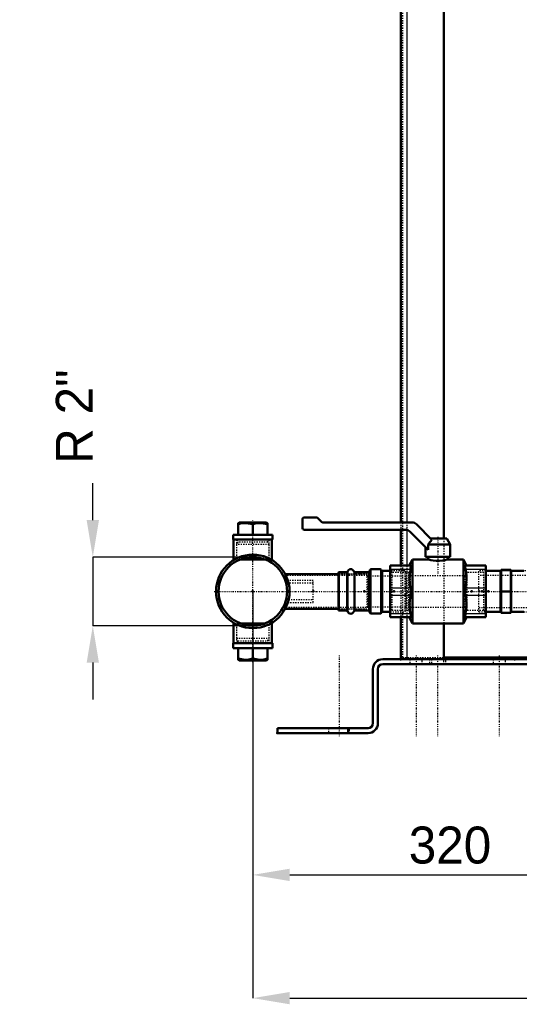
# Model space of a CAD drawing. Header units: millimetres. Extents: x -509 to 780, y -335 to 1278.
# Tile 1 of 4: x -509 to -104, y -335 to 464. Entities that reach past the tile are written whole.
import ezdxf

# ---------------------------------------------------------------- set-up
doc = ezdxf.new("R2010")
doc.units = ezdxf.units.MM
doc.linetypes.add('Center', pattern=[1.5, 0.45, -0.5, 0.05, -0.5])
doc.linetypes.add('Dashed', pattern=[2, 1, -1])
for name, color, linetype, lineweight in [('2d ConnectionPoints', 7, 'Continuous', 50), ('AM_0', 7, 'Continuous', 50), ('AM_4', 3, 'Continuous', 25), ('AM_5', 3, 'Continuous', 25), ('AM_7', 7, 'Center', 25), ('AM_9', 6, 'Dashed', 25)]:
    doc.layers.add(name, color=color, linetype=linetype, lineweight=lineweight)
doc.dimstyles.new('ISO-25', dxfattribs={"dimtxt": 2.5, "dimasz": 2.5, "dimexe": 1.25, "dimexo": 0.625, "dimtad": 1, "dimtxsty": 'Standard', "dimcen": 2.5, "dimadec": 0, "dimazin": 0, "dimtfac": 1, "dimtmove": 0, "dimatfit": 3, "dimfxl": 1, "dimarcsym": 0})

# ---------------------------------------------------------------- blocks, each defined once
blk = doc.blocks.new('11_Distributor_pipe_UG11145040003_1_0_in_HSVP164161451021531101300230_0')
at = {"layer": 'AM_7'}
blk.add_line((-351.3, 0), (474.3, 0), dxfattribs=at)
blk = doc.blocks.new('12_Screwed_Plug_UG1002093_2_0_in_HSVP164161451021531101300230_0')
at = {"layer": 'AM_0'}
for p, q in [((-331.13, 56), (-332, 55.5)), ((-308.87, 56), (-331.13, 56)), ((-308, 55.5), (-308.87, 56)), ((-332, 46), (-332, 55.5)), ((-320, 46), (-320, 54.43)), ((-308, 46), (-308, 55.5)), ((-336, 46), (-336, 42)), ((-304, 46), (-336, 46)), ((-304, 42), (-336, 42)), ((-304, 42), (-304, 46)), ((-310.14, 26), (-329.86, 26)), ((-313.35, 27), (-326.65, 27))]:
    blk.add_line(p, q, dxfattribs=at)
for points in [[(-332, 54.43), (-328.86, 55.24), (-325.57, 55.49), (-320, 54.43)], [(-320, 54.43), (-316.86, 55.24), (-313.57, 55.49), (-308, 54.43)]]:
    blk.add_lwpolyline(points, dxfattribs=at)
at = {"layer": 'AM_9'}
for p, q in [((-333.22, 42), (-332.06, 39.99)), ((-332.06, 39.99), (-333.22, 37.98)), ((-307.94, 39.99), (-332.06, 39.99)), ((-307.94, 39.99), (-306.78, 42)), ((-306.78, 37.98), (-307.94, 39.99)), ((-333.22, 37.98), (-333.22, 27)), ((-306.78, 37.98), (-333.22, 37.98)), ((-306.78, 27), (-306.78, 37.98)), ((-333.22, 27), (-332.06, 26)), ((-326.65, 27), (-333.22, 27)), ((-329.86, 26), (-332.06, 26)), ((-306.78, 27), (-313.35, 27)), ((-307.94, 26), (-310.14, 26)), ((-307.94, 26), (-306.78, 27))]:
    blk.add_line(p, q, dxfattribs=at)
blk = doc.blocks.new('13_Screwed_Plug_UG1002093_3_0_in_HSVP164161451021531101300230_0')
at = {"layer": 'AM_0'}
for p, q in [((-329.86, -26), (-310.14, -26)), ((-326.65, -27), (-313.35, -27)), ((-336, -42), (-336, -46)), ((-336, -42), (-304, -42)), ((-336, -46), (-304, -46)), ((-332, -46), (-332, -55.5)), ((-320, -46), (-320, -54.43)), ((-308, -55.5), (-308, -46)), ((-304, -46), (-304, -42)), ((-332, -55.5), (-331.13, -56)), ((-308.87, -56), (-308, -55.5)), ((-331.13, -56), (-308.87, -56))]:
    blk.add_line(p, q, dxfattribs=at)
for points in [[(-320, -54.43), (-323.14, -55.24), (-326.43, -55.49), (-332, -54.43)], [(-308, -54.43), (-311.14, -55.24), (-314.43, -55.49), (-320, -54.43)]]:
    blk.add_lwpolyline(points, dxfattribs=at)
at = {"layer": 'AM_7'}
blk.add_line((-320, -57.5), (-320, 57.5), dxfattribs=at)
at = {"layer": 'AM_9'}
for p, q in [((-332.06, -26), (-333.22, -27)), ((-333.22, -27), (-333.22, -37.98)), ((-333.22, -27), (-326.65, -27)), ((-332.06, -26), (-329.86, -26)), ((-313.35, -27), (-306.78, -27)), ((-310.14, -26), (-307.94, -26)), ((-306.78, -27), (-307.94, -26)), ((-306.78, -37.98), (-306.78, -27)), ((-333.22, -37.98), (-332.06, -39.99)), ((-333.22, -37.98), (-306.78, -37.98)), ((-307.94, -39.99), (-306.78, -37.98)), ((-332.06, -39.99), (-333.22, -42)), ((-332.06, -39.99), (-307.94, -39.99)), ((-306.78, -42), (-307.94, -39.99))]:
    blk.add_line(p, q, dxfattribs=at)
blk = doc.blocks.new('14_Distributor_pipe_UG11145040003_2_0_in_HSVP164161451021531101300230_0')
at = {"layer": 'AM_0'}
for p, q in [((-335.52, 42), (-335.52, 25.57)), ((-304.48, 25.53), (-304.48, 42)), ((-250.5, 14), (-293.69, 14)), ((-293.59, -14), (-250.5, -14)), ((-335.52, -25.53), (-335.52, -42)), ((-304.48, -42), (-304.48, -25.57))]:
    blk.add_line(p, q, dxfattribs=at)
for radius in [29.81, 27.81]:
    blk.add_circle((-320, 0), radius, dxfattribs=at)
at = {"layer": 'AM_9'}
for p, q in [((-333.22, 42), (-333.22, 26.8)), ((-306.78, 26.78), (-306.78, 42)), ((-225, 12.8), (-293.08, 12.8)), ((-271, 8.9), (-291.52, 8.9)), ((-271, -8.9), (-271, 8.9)), ((-225, 14), (-250.5, 14)), ((-225, -14), (-225, 14)), ((-271, 6.6), (-290.91, 6.6)), ((-290.93, -6.6), (-271, -6.6)), ((-293, -12.8), (-225, -12.8)), ((-291.55, -8.9), (-271, -8.9)), ((-250.5, -14), (-225, -14)), ((-333.22, -26.78), (-333.22, -42)), ((-306.78, -42), (-306.78, -26.8))]:
    blk.add_line(p, q, dxfattribs=at)
for points in [[(-329.09, 28.39), (-331.68, 27.42), (-333.1, 26.78), (-333.22, 26.71)], [(-317.64, 29.71), (-321.68, 29.76), (-325.56, 29.28), (-328.98, 28.42), (-329.09, 28.39)], [(-306.78, 26.71), (-306.82, 26.73), (-307.72, 27.16), (-308.56, 27.52)]]:
    blk.add_lwpolyline(points, dxfattribs=at)
blk = doc.blocks.new('16_SupportFrame_1UG1041933_0_in_HSVP164161451021531101300230_0')
at = {"layer": 'AM_0'}
for p, q in [((-200, 545), (-200, 56)), ((-200, 545), (-165, 545)), ((-165, 545), (-165, 43)), ((-165, 543.5), (-80.3, 543.5)), ((80.3, 543.5), (165, 543.5)), ((165, 545), (200, 545)), ((165, 545), (165, 37)), ((200, 545), (200, 56)), ((-200, 50), (-200, 21)), ((200, 50), (200, 19)), ((-200, -21), (-200, -55)), ((165, -19.64), (165, -55)), ((200, -19), (200, -55)), ((-165, -26), (-165, -55)), ((-165, -53.5), (-62.5, -53.5)), ((-37.5, -53.5), (37.5, -53.5)), ((62.5, -53.5), (165, -53.5))]:
    blk.add_line(p, q, dxfattribs=at)
at = {"layer": 'AM_4'}
for p, q in [((-195, 545), (-195, 56)), ((195, 545), (195, 57.75)), ((-195, 49.87), (-195, 21)), ((195, 50), (195, 37)), ((-195, -21), (-195, -55)), ((195, -22.12), (195, -55))]:
    blk.add_line(p, q, dxfattribs=at)
at = {"layer": 'AM_9'}
for p, q in [((-198.5, 543.5), (-165, 543.5)), ((-198.5, 543.5), (-198.5, -53.5)), ((-80.3, 543.5), (80.3, 543.5)), ((165, 543.5), (198.5, 543.5)), ((198.5, 543.5), (198.5, -53.5)), ((-200, 56), (-200, 50)), ((-195, 56), (-195, 49.87)), ((195, 57.75), (195, 50)), ((200, 56), (200, 50)), ((-165, 43), (-165, -26)), ((165, 37), (165, -19.64)), ((195, 37), (195, -22.12)), ((-200, 21), (-200, -21)), ((-195, 21), (-195, -21)), ((200, 19), (200, -19)), ((-198.5, -53.5), (-165, -53.5)), ((-62.5, -53.5), (-37.5, -53.5)), ((37.5, -53.5), (62.5, -53.5)), ((165, -53.5), (198.5, -53.5))]:
    blk.add_line(p, q, dxfattribs=at)
blk = doc.blocks.new('17_Base_plate_2_15_1UG1041586_0_in_HSVP164161451021531101300230_0')
at = {"layer": 'AM_0'}
for p, q in [((-214.5, -55), (214.5, -55)), ((-222.5, -63), (-222.5, -107)), ((-218.5, -107), (-218.5, -63)), ((-214.5, -59), (214.5, -59)), ((218.5, -63), (218.5, -107)), ((222.5, -107), (222.5, -63)), ((-226.5, -111), (-300, -111)), ((-300, -115), (-300, -111)), ((-242.5, -115), (-242.5, -111)), ((300, -111), (226.5, -111)), ((242.5, -115), (242.5, -111)), ((300, -115), (300, -111)), ((-300, -115), (-226.5, -115)), ((226.5, -115), (300, -115))]:
    blk.add_line(p, q, dxfattribs=at)
for centre, radius, start, end in [((-214.5, -63), 8, 90, 180), ((214.5, -63), 8, 360, 90), ((-214.5, -63), 4, 90, 180), ((214.5, -63), 4, 360, 90), ((-226.5, -107), 8, 270, 360), ((-226.5, -107), 4, 270, 360), ((226.5, -107), 8, 180, 270), ((226.5, -107), 4, 180, 270)]:
    blk.add_arc(centre, radius, start, end, dxfattribs=at)
at = {"layer": 'AM_7'}
for p, q in [((-50, -20.5), (-50, -118)), ((50, -20.5), (50, -118)), ((-250, -52), (-250, -118)), ((-187.5, -52), (-187.5, -118)), ((-170, -52), (-170, -118)), ((-120, -52), (-120, -118)), ((-65, -52), (-65, -118)), ((65, -52), (65, -118)), ((120, -52), (120, -118)), ((170, -52), (170, -118)), ((187.5, -52), (187.5, -118)), ((250, -52), (250, -118))]:
    blk.add_line(p, q, dxfattribs=at)
at = {"layer": 'AM_9'}
for p, q in [((-192.5, -55), (-192.5, -59)), ((-182.5, -59), (-182.5, -55)), ((-176.5, -55), (-176.5, -59)), ((-175, -55), (-175, -59)), ((-165, -59), (-165, -55)), ((-163.5, -59), (-163.5, -55)), ((-125, -55), (-125, -59)), ((-115, -59), (-115, -55)), ((-70.55, -55), (-70.55, -59)), ((-59.45, -59), (-59.45, -55)), ((-55.55, -55), (-55.55, -59)), ((-44.45, -59), (-44.45, -55)), ((44.45, -55), (44.45, -59)), ((55.55, -59), (55.55, -55)), ((59.45, -55), (59.45, -59)), ((70.55, -59), (70.55, -55)), ((115, -55), (115, -59)), ((125, -59), (125, -55)), ((163.5, -55), (163.5, -59)), ((165, -55), (165, -59)), ((175, -59), (175, -55)), ((176.5, -59), (176.5, -55)), ((182.5, -55), (182.5, -59)), ((192.5, -59), (192.5, -55)), ((-258.5, -111), (-258.5, -115)), ((-241.5, -115), (-241.5, -111)), ((241.5, -111), (241.5, -115)), ((258.5, -115), (258.5, -111))]:
    blk.add_line(p, q, dxfattribs=at)
blk = doc.blocks.new('25_Dea_Socket_UG104224901_2_0_in_HSVP164161451021531101300230_0')
at = {"layer": 'AM_0'}
for p, q in [((-224.76, 17.67), (-225.26, 16.28)), ((-216.35, 18), (-224.29, 18)), ((-215.74, 17.28), (-215.88, 17.67)), ((-208.5, 16.62), (-214.8, 16.62)), ((-250.25, 15.62), (-250.5, 15.38)), ((-250.5, 15.38), (-250.5, -15.38)), ((-250.25, 15.62), (-250.25, -15.62)), ((-243.85, 15.62), (-250.25, 15.62)), ((-226.2, 15.62), (-237.15, 15.62)), ((-250.5, -15.38), (-250.25, -15.62)), ((-250.25, -15.62), (-243.85, -15.62)), ((-237.15, -15.62), (-226.2, -15.62)), ((-225.26, -16.28), (-224.76, -17.67)), ((-224.29, -18), (-216.35, -18)), ((-215.88, -17.67), (-215.74, -17.28)), ((-214.8, -16.63), (-208.5, -16.63))]:
    blk.add_line(p, q, dxfattribs=at)
for centre, radius, start, end in [((-243.85, 16.62), 1, 270, 343.39845), ((-240.5, 15.62), 2.5, 16.60155, 163.39845), ((-237.15, 16.62), 1, 196.60155, 270), ((-226.2, 16.62), 1, 270, 340), ((-224.29, 17.5), 0.5, 90, 160), ((-216.35, 17.5), 0.5, 20, 90), ((-214.8, 17.63), 1, 200, 270), ((-243.85, -16.63), 1, 16.60155, 90), ((-237.15, -16.63), 1, 90, 163.39845), ((-226.2, -16.63), 1, 20, 90), ((-240.5, -15.62), 2.5, 196.60155, 343.39845), ((-224.29, -17.5), 0.5, 200, 270), ((-216.35, -17.5), 0.5, 270, 340), ((-214.8, -17.63), 1, 90, 160)]:
    blk.add_arc(centre, radius, start, end, dxfattribs=at)
at = {"layer": 'AM_4'}
for p, q in [((-242.9, 16.34), (-242.9, -16.34)), ((-238.1, 16.34), (-238.1, -16.34)), ((-225.26, 16.28), (-225.26, -16.28)), ((-224.76, 17.67), (-224.76, -17.67)), ((-224.29, 18), (-224.29, -18)), ((-216.35, 18), (-216.35, -18)), ((-215.88, 17.67), (-215.88, -17.67)), ((-215.74, 17.28), (-215.74, -17.28)), ((-214.8, 16.62), (-214.8, -16.63)), ((-243.85, 15.62), (-243.85, -15.62)), ((-237.15, 15.62), (-237.15, -15.62)), ((-226.2, 15.62), (-226.2, -15.62))]:
    blk.add_line(p, q, dxfattribs=at)
at = {"layer": 'AM_9'}
for p, q in [((-196.75, 16.62), (-208.5, 16.62)), ((-196.75, 16.62), (-196.75, -16.63)), ((-195.5, 15.38), (-196.75, 16.62)), ((-250, 14), (-250.5, 14.5)), ((-227.5, 14), (-250, 14)), ((-250, 14), (-250, -14)), ((-227.5, 14), (-227.5, -14)), ((-227, 12.5), (-227.5, 13)), ((-196, 12.5), (-227, 12.5)), ((-227, 12.5), (-227, -12.5)), ((-195.5, 13), (-196, 12.5)), ((-196, 12.5), (-196, -12.5)), ((-195.5, 15.38), (-195.5, -15.38)), ((-250.5, -14.5), (-250, -14)), ((-250, -14), (-227.5, -14)), ((-227.5, -13), (-227, -12.5)), ((-227, -12.5), (-196, -12.5)), ((-196.75, -16.63), (-195.5, -15.38)), ((-196, -12.5), (-195.5, -13)), ((-208.5, -16.63), (-196.75, -16.63))]:
    blk.add_line(p, q, dxfattribs=at)
blk = doc.blocks.new('26_Ball_valve_UG1041622_011_2_0_in_HSVP164161451021531101300230_0')
at = {"layer": 'AM_0'}
for p, q in [((-279.75, 51.6), (-279.75, 58.4)), ((-278.15, 60), (-268.16, 60)), ((-267.46, 59.71), (-264.04, 56.29)), ((-263.34, 56), (-190.82, 56)), ((-196.13, 50), (-278.15, 50)), ((-177.75, 33.69), (-192.6, 48.54)), ((-187.29, 54.54), (-174.65, 41.9)), ((-175.75, 43), (-162.64, 43)), ((-159.75, 38), (-162.64, 43)), ((-179.75, 35.69), (-179.75, 28)), ((-177.75, 38), (-159.75, 38)), ((-177.75, 33.69), (-177.75, 38)), ((-159.75, 28), (-159.75, 38)), ((-190.44, 26), (-192.99, 21)), ((-190.44, -26), (-190.44, 26)), ((-177.68, 26), (-190.44, 26)), ((-179.75, 28), (-159.75, 28)), ((-177.75, 28), (-177.75, 25.98)), ((-149.06, 26), (-161.84, 26)), ((-161.75, 25.97), (-161.75, 28)), ((-146.51, 21), (-149.06, 26)), ((-149.06, -26), (-149.06, 26)), ((-208.5, -21), (-208.5, 21)), ((-208.5, 21), (-192.12, 21)), ((-147.38, 21), (-131, 21)), ((-131, -21), (-131, 21)), ((-208.5, -21), (-192.12, -21)), ((-192.99, -21), (-190.44, -26)), ((-149.06, -26), (-146.51, -21)), ((-147.38, -21), (-131, -21)), ((-190.44, -26), (-149.06, -26))]:
    blk.add_line(p, q, dxfattribs=at)
for points in [[(-177.75, 38), (-177.17, 38.79), (-174.65, 41.9)], [(-161.75, 26), (-161.79, 25.99), (-162.43, 25.8), (-163.84, 25.43), (-165.96, 25.03), (-168.55, 24.77), (-171.18, 24.78), (-173.59, 25.03), (-175.64, 25.43), (-177.11, 25.81), (-177.73, 26), (-177.75, 26)], [(-192.12, 18), (-192.97, 11.66), (-192.53, 5.1), (-192.12, 3)], [(-192.12, 21), (-191.86, 20.7), (-191.82, 19.82), (-192.02, 18.48), (-192.12, 18)], [(-147.38, 18), (-147.64, 19.47), (-147.68, 20.5), (-147.48, 20.97), (-147.38, 21)], [(-147.38, 3), (-146.53, 9.34), (-146.97, 15.9), (-147.38, 18)], [(-192.12, 3), (-191.86, 1.23), (-191.82, -0.69), (-192.02, -2.49), (-192.12, -3)], [(-147.38, -3), (-147.64, -1.23), (-147.68, 0.69), (-147.48, 2.49), (-147.38, 3)], [(-192.12, -3), (-192.97, -9.34), (-192.53, -15.9), (-192.12, -18)], [(-147.38, -18), (-146.53, -11.66), (-146.97, -5.1), (-147.38, -3)], [(-192.12, -18), (-191.86, -19.47), (-191.82, -20.5), (-192.02, -20.97), (-192.12, -21)], [(-147.38, -21), (-147.64, -20.7), (-147.68, -19.82), (-147.48, -18.48), (-147.38, -18)]]:
    blk.add_lwpolyline(points, dxfattribs=at)
for centre, radius, start, end in [((-278.15, 58.4), 1.6, 90, 180), ((-268.16, 59), 1, 45, 90), ((-263.34, 57), 1, 225, 270), ((-190.82, 51), 5, 45, 90), ((-278.15, 51.6), 1.6, 180, 270), ((-196.13, 45), 5, 45, 90)]:
    blk.add_arc(centre, radius, start, end, dxfattribs=at)
at = {"layer": 'AM_4'}
for p, q in [((-208.5, 18), (-192.12, 18)), ((-147.38, 18), (-131, 18)), ((-208.5, 3), (-192.12, 3)), ((-147.38, 3), (-131, 3)), ((-208.5, -3), (-192.12, -3)), ((-147.38, -3), (-131, -3)), ((-208.5, -18), (-192.12, -18)), ((-147.38, -18), (-131, -18))]:
    blk.add_line(p, q, dxfattribs=at)
at = {"layer": 'AM_7'}
blk.add_line((-169.75, 44.39), (-169.75, 13.86), dxfattribs=at)
at = {"layer": 'AM_9'}
for p, q in [((-177.75, 26), (-177.41, 25.9)), ((-170.53, 24.75), (-169.75, 24.74)), ((-207, 15.25), (-208.5, 16.75)), ((-131, 16.75), (-132.5, 15.25)), ((-193.5, 15.25), (-207, 15.25)), ((-207, -15.25), (-207, 15.25)), ((-193.5, -15.25), (-193.5, 15.25)), ((-192.03, 12.7), (-193.5, 15.25)), ((-147.47, 12.7), (-192.03, 12.7)), ((-192.03, -12.7), (-192.03, 12.7)), ((-146, 15.25), (-147.47, 12.7)), ((-147.47, -12.7), (-147.47, 12.7)), ((-146, -15.25), (-146, 15.25)), ((-132.5, 15.25), (-146, 15.25)), ((-132.5, -15.25), (-132.5, 15.25)), ((-208.5, -16.75), (-207, -15.25)), ((-207, -15.25), (-193.5, -15.25)), ((-193.5, -15.25), (-192.03, -12.7)), ((-192.03, -12.7), (-147.47, -12.7)), ((-147.47, -12.7), (-146, -15.25)), ((-146, -15.25), (-132.5, -15.25)), ((-132.5, -15.25), (-131, -16.75))]:
    blk.add_line(p, q, dxfattribs=at)
blk.add_lwpolyline([(-169.75, 24.74), (-167.17, 24.87), (-164.89, 25.21), (-163.08, 25.62), (-161.98, 25.93), (-161.75, 26)], dxfattribs=at)
blk = doc.blocks.new('27_Coupling_UG1051084_0_in_HSVP164161451021531101300230_0')
at = {"layer": 'AM_0'}
for p, q in [((-119.3, 16.625), (-131, 16.625)), ((-118.5, 17.5), (-118.5, -17.5)), ((-118.5, 17.5), (-110.5, 17.5)), ((-110.5, 17.5), (-110.5, -17.5)), ((-100, 16.625), (-109.7, 16.625)), ((-131, -16.625), (-119.3, -16.625)), ((-118.5, -17.5), (-110.5, -17.5)), ((-109.7, -16.625), (-100, -16.625))]:
    blk.add_line(p, q, dxfattribs=at)
for centre, start, end in [((-119.3, 17.425), 270, 0), ((-109.7, 17.425), 180, 270), ((-119.3, -17.425), 360, 90), ((-109.7, -17.425), 90, 180)]:
    blk.add_arc(centre, 0.8, start, end, dxfattribs=at)
at = {"layer": 'AM_4'}
for p, q in [((-119.3, -16.625), (-119.3, 16.625)), ((-118.5, 17.1), (-110.5, 17.1)), ((-109.7, -16.625), (-109.7, 16.625)), ((-118.5, 0.4), (-110.5, 0.4)), ((-118.5, -0.4), (-110.5, -0.4)), ((-118.5, -17.1), (-110.5, -17.1))]:
    blk.add_line(p, q, dxfattribs=at)
at = {"layer": 'AM_9'}
for p, q in [((-136.5, -16.625), (-136.5, 16.625)), ((-131, 16.625), (-136.5, 16.625)), ((-92.5, 16.625), (-100, 16.625)), ((-92.5, -16.625), (-92.5, 16.625)), ((-92.5, 13), (-136.5, 13)), ((-136.5, -13), (-92.5, -13)), ((-136.5, -16.625), (-131, -16.625)), ((-100, -16.625), (-92.5, -16.625))]:
    blk.add_line(p, q, dxfattribs=at)
blk = doc.blocks.new('*D50')
at = {"layer": 'AM_5', "color": 0, "lineweight": -2}
for p, q in [((-449.81, 57.81), (-449.81, 87.81)), ((-320, 27.81), (-449.81, 27.81)), ((-449.81, 27.81), (-449.81, -27.81)), ((-320, -27.81), (-449.81, -27.81)), ((-449.81, -57.81), (-449.81, -87.81))]:
    blk.add_line(p, q, dxfattribs=at)
at = {"layer": 'AM_5', "color": 0}
for points in [[(-454.81, 57.81), (-444.81, 57.81), (-449.81, 27.81)], [(-444.81, -57.81), (-454.81, -57.81), (-449.81, -27.81)]]:
    blk.add_solid(points, dxfattribs=at)
at = {"layer": 'Defpoints', "color": 0}
for p in [(-320, 27.81), (-449.81, -27.81), (-320, -27.81)]:
    blk.add_point(p, dxfattribs=at)
at = {"layer": 'AM_5', "color": 0, "insert": (-464.81, 141.81), "char_height": 30, "attachment_point": 5, "rotation": 90}
blk.add_mtext('R 2"', dxfattribs=at)
blk = doc.blocks.new('*D54')
at = {"layer": 'AM_5', "color": 0, "lineweight": -2}
for p, q in [((-320, 0), (-320, -230)), ((0, 0), (0, -230)), ((-290, -230), (-30, -230))]:
    blk.add_line(p, q, dxfattribs=at)
at = {"layer": 'AM_5', "color": 0}
for points in [[(-290, -225), (-290, -235), (-320, -230)], [(-30, -235), (-30, -225), (0, -230)]]:
    blk.add_solid(points, dxfattribs=at)
at = {"layer": 'Defpoints', "color": 0}
for p in [(-320, 0), (0, 0), (0, -215)]:
    blk.add_point(p, dxfattribs=at)
at = {"layer": 'AM_5', "color": 0, "insert": (-160, -206), "char_height": 30, "attachment_point": 5}
blk.add_mtext('320', dxfattribs=at)
blk = doc.blocks.new('*D55')
at = {"layer": 'AM_5', "color": 0, "lineweight": -2}
for p, q in [((-320, 0), (-320, -330)), ((443, 0), (443, -330)), ((-290, -330), (413, -330))]:
    blk.add_line(p, q, dxfattribs=at)
at = {"layer": 'AM_5', "color": 0}
for points in [[(-290, -325), (-290, -335), (-320, -330)], [(413, -335), (413, -325), (443, -330)]]:
    blk.add_solid(points, dxfattribs=at)
at = {"layer": 'Defpoints', "color": 0}
for p in [(-320, 0), (443, 0), (443, -315)]:
    blk.add_point(p, dxfattribs=at)
at = {"layer": 'AM_5', "color": 0, "insert": (61.5, -306), "char_height": 30, "attachment_point": 5}
blk.add_mtext('763', dxfattribs=at)

msp = doc.modelspace()

# ---------------------------------------------------------------- linework, layer by layer
at = {"layer": '2d ConnectionPoints'}
for p in [(-320, 42), (-320, 42), (-320, 27.807), (-229.5, 0), (-205.5, 0), (-320, 0), (-320, 0), (-271, 0), (-208.5, 0), (-205.5, 0), (-142.5, 0), (-136.5, 0), (-134, 0), (-131, 0), (-129, 0), (-320, -27.807), (-320, -42), (-320, -42), (-200, -55), (-200, -55), (-107.5, -55), (-300, -115), (-300, -115), (-250, -115), (-250, -115), (-250, -115)]:
    msp.add_point(p, dxfattribs=at)

# ---------------------------------------------------------------- block references
for name in ['16_SupportFrame_1UG1041933_0_in_HSVP164161451021531101300230_0', '13_Screwed_Plug_UG1002093_3_0_in_HSVP164161451021531101300230_0', '12_Screwed_Plug_UG1002093_2_0_in_HSVP164161451021531101300230_0', '26_Ball_valve_UG1041622_011_2_0_in_HSVP164161451021531101300230_0', '11_Distributor_pipe_UG11145040003_1_0_in_HSVP164161451021531101300230_0', '14_Distributor_pipe_UG11145040003_2_0_in_HSVP164161451021531101300230_0', '25_Dea_Socket_UG104224901_2_0_in_HSVP164161451021531101300230_0', '27_Coupling_UG1051084_0_in_HSVP164161451021531101300230_0', '17_Base_plate_2_15_1UG1041586_0_in_HSVP164161451021531101300230_0']:
    msp.add_blockref(name, (0, 0))

# ---------------------------------------------------------------- dimensions: what is measured, and where the dimension line sits
at = {"layer": 'AM_5'}
dim = msp.add_linear_dim(base=(-449.807, -27.807), p1=(-320, 27.807), p2=(-320, -27.807), angle=90, text='R 2"', dimstyle='ISO-25', override={"dimtxt": 30, "dimasz": 30, "dimexe": 0, "dimexo": 0, "dimgap": 9}, dxfattribs=at)
dim.commit()
dim.dimension.update_dxf_attribs({"geometry": '*D50', "text_midpoint": (-464.807, 141.807), "dimtype": 160, "text_rotation": 90})
for base, p2, text, picture, middle in [((0, -230), (0, 0), '320', '*D54', (-160, -230)), ((443, -330), (443, 0), '763', '*D55', (61.5, -330))]:
    dim = msp.add_linear_dim(base=base, p1=(-320, 0), p2=p2, text=text, dimstyle='ISO-25', override={"dimtxt": 30, "dimasz": 30, "dimexe": 0, "dimexo": 0, "dimgap": 9}, dxfattribs=at)
    dim.commit()
    dim.dimension.update_dxf_attribs({"geometry": picture, "text_midpoint": middle, "dimtype": 160})

doc.saveas('drawing.dxf')
